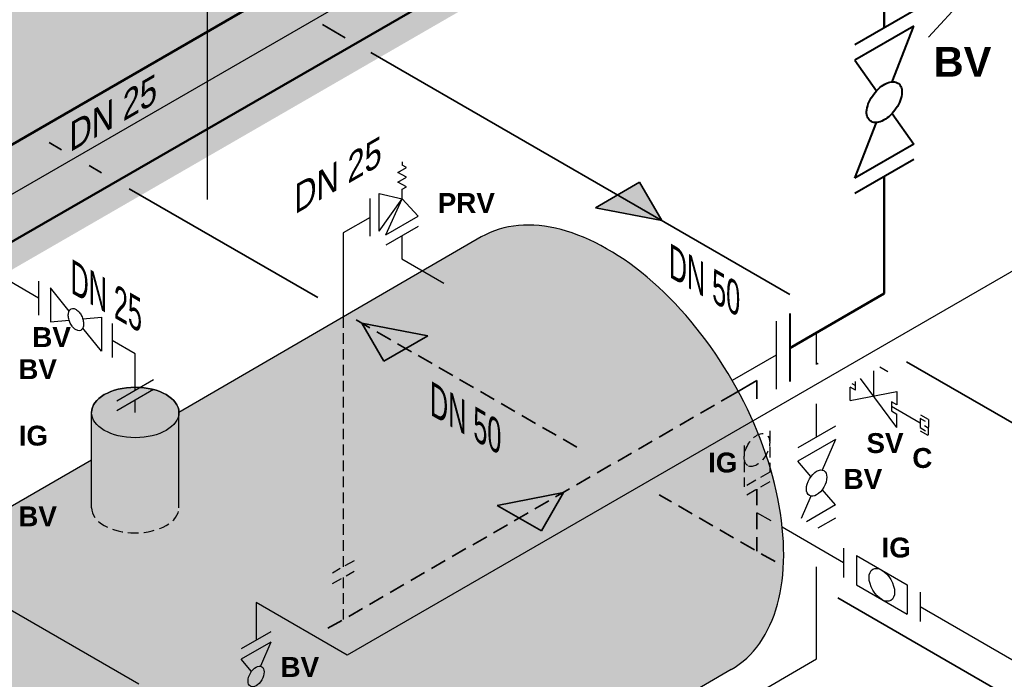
# Model space of a CAD drawing. Header units: millimetres. Extents: x 244 to 2461, y -1517 to 72.
# Tile 8 of 32: x 1105 to 1221, y -736 to -658. Entities that reach past the tile are written whole.
import ezdxf

# ---------------------------------------------------------------- set-up
doc = ezdxf.new("R2010")
doc.units = ezdxf.units.MM
doc.linetypes.add('VERDECKT2', pattern=[0.1875, 0.125, -0.0625])
for name, color, linetype, lineweight in [('Armatur-Entleerung', 7, 'Continuous', 30), ('Armaturen-Auslagerung', 7, 'Continuous', 40), ('Auslagerung', 1, 'Continuous', 50), ('Entleerung', 74, 'Continuous', 35), ('Text', 7, 'Continuous', 18), ('Text groß', 7, 'Continuous', 18)]:
    doc.layers.add(name, color=color, linetype=linetype, lineweight=lineweight)
for name, color, linetype in [('DN 025-', 8, 'Continuous'), ('effekte', 7, 'Continuous'), ('Filter', 8, 'Continuous'), ('Langsame Befüllung', 40, 'Continuous'), ('Probeentnahme', 1, 'Continuous')]:
    doc.layers.add(name, color=color, linetype=linetype)
doc.styles.add('isotext', font='arial.ttf', dxfattribs={"oblique": 30, "height": 3})

msp = doc.modelspace()

# ---------------------------------------------------------------- hatches: boundary and pattern name
at = {"layer": 'effekte'}
h = msp.add_hatch(color=9, dxfattribs=at)
h.set_gradient(color1=(201, 200, 192), color2=(242, 242, 242), rotation=330, tint=1, name='CURVED')
edge = h.paths.add_edge_path()
edge.add_line((1325.887143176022, -559.4083847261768), (1325.887143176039, -439.6687545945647))
edge.add_line((1325.887143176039, -439.6687545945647), (1172.325638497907, -528.3275306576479))
edge.add_line((1172.325638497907, -528.3275306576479), (1172.325638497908, -611.55436336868))
edge.add_line((1172.325638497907, -611.5543633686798), (1136.507619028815, -632.2339065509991))
edge.add_ellipse((1133.076044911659, -634.2151267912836), major_axis=(2.433893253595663, 4.215626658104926), ratio=0.5738536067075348, start_angle=134.8259713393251, end_angle=314.82597133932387, ccw=False)
edge.add_line((1129.647059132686, -636.2186531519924), (1129.626447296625, -636.2067529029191))
edge.add_line((1129.626447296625, -636.2067529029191), (1083.427947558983, -662.8794691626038))
edge.add_ellipse((1079.996373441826, -664.8606894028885), major_axis=(2.433893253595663, 4.215626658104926), ratio=0.5738536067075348, start_angle=134.8259713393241, end_angle=314.8259713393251, ccw=False)
edge.add_line((1076.567387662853, -666.8642157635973), (1076.546775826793, -666.852315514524))
edge.add_line((1076.546775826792, -666.852315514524), (1026.739514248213, -695.608551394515))
edge.add_line((1026.739514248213, -695.608551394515), (1026.739514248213, -612.3817186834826))
edge.add_line((1026.739514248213, -612.3817186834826), (805.312366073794, -740.2227422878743))
edge.add_line((805.312366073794, -740.2227422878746), (909.0099276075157, -800.0925573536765))
edge.add_line((909.0099276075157, -800.0925573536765), (1325.887143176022, -559.4083847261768))
h = msp.add_hatch(color=253, dxfattribs=at)
h.set_gradient(color1=(156, 156, 156), rotation=29.999999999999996, tint=1, name='CURVED')
edge = h.paths.add_edge_path()
edge.add_ellipse((1173.891039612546, -709.1465068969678), major_axis=(-14.69693845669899, 25.45584412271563), ratio=0.5826532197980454, start_angle=179.9993934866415, end_angle=360)
edge.add_line((1159.19410115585, -683.690662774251), (1123.612271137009, -704.3427782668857))
edge.add_line((1123.612271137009, -704.342778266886), (1123.612271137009, -715.934339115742))
edge.add_ellipse((1118.468342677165, -715.5443690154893), major_axis=(5.143928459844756, -5.198654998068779e-15), ratio=0.5754303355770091, start_angle=180, end_angle=360, ccw=False)
edge.add_line((1113.324414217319, -715.5443690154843), (1113.32441421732, -709.9435736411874))
edge.add_line((1113.32441421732, -709.9435736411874), (1070.919163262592, -734.4262566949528))
edge.add_ellipse((1081.892769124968, -762.2617331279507), major_axis=(-15.3229741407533, 26.54016973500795), ratio=0.5542783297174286, start_angle=196.4344612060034, end_angle=344.9374247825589, ccw=False)
edge.add_line((1100.751618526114, -785.3146968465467), (1188.587821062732, -734.6024416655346))
h = msp.add_hatch(color=253, dxfattribs=at)
h.set_gradient(color1=(156, 156, 156), rotation=29.999999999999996, tint=1, name='CURVED')
edge = h.paths.add_edge_path()
edge.add_ellipse((1118.468342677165, -704.3427782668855), major_axis=(-5.143928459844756, 0), ratio=0.5773502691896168, start_angle=0, end_angle=180, ccw=False)
edge.add_line((1113.324414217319, -704.3427782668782), (1113.324414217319, -715.5443690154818))
edge.add_ellipse((1118.468342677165, -715.5443690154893), major_axis=(5.143928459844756, -5.198654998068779e-15), ratio=0.5754303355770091, start_angle=180, end_angle=360)
edge.add_line((1123.612271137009, -715.5443690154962), (1123.612271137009, -704.3427782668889))
edge = h.paths.add_edge_path()
edge.add_ellipse((1118.468342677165, -704.3427782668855), major_axis=(-5.143928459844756, 0), ratio=0.5773502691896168, start_angle=0, end_angle=360)
at = {"layer": 'Entleerung'}
h = msp.add_hatch(color=74, dxfattribs=at)
h.paths.add_polyline_path([(1180.423460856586, -681.7456807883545), (1172.629234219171, -680.2456831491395), (1175.227310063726, -678.7456825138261)])
h.paths.add_polyline_path([(1180.423463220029, -681.7456812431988), (1180.423460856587, -681.7456807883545), (1175.227310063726, -678.7456825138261), (1177.825385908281, -677.2456818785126)])
h = msp.add_hatch(color=74, dxfattribs=at)
h.paths.add_polyline_path([(1145.122644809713, -693.8142144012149), (1152.916871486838, -695.314211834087), (1150.318795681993, -696.8142125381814)])
h.paths.add_polyline_path([(1145.122642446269, -693.8142139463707), (1145.122644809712, -693.8142144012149), (1150.318795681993, -696.8142125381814), (1147.72071987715, -698.3142132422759)])
h = msp.add_hatch(color=74, dxfattribs=at)
h.paths.add_polyline_path([(1168.858485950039, -713.7415014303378), (1161.070861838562, -715.2754090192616), (1163.675441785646, -716.7640873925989)])
h.paths.add_polyline_path([(1168.85848831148, -713.7415009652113), (1168.85848595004, -713.7415014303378), (1163.675441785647, -716.7640873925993), (1166.280021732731, -718.252765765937)])

# ---------------------------------------------------------------- linework, layer by layer
at = {"layer": 'Armatur-Entleerung', "linetype": 'VERDECKT2', "ltscale": 10}
for p, q in [((1193.126611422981, -706.5066897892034), (1193.126611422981, -711.3550502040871)), ((1190.1266619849, -708.238872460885), (1190.126661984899, -713.0870718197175)), ((1193.126611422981, -711.3550502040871), (1190.126661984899, -713.087071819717)), ((1193.126630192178, -712.5025857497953), (1190.126680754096, -714.2346073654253))]:
    msp.add_line(p, q, dxfattribs=at)
msp.add_ellipse((1191.62663670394, -708.7570177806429), major_axis=(-1.060642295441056, -1.837086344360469), ratio=0.5773502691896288, dxfattribs=at)
at = {"layer": 'Armaturen-Auslagerung'}
for p, q in [((1210.077855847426, -657.0648684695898), (1203.14965261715, -661.0648684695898)), ((1210.077862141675, -658.8962293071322), (1203.1496589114, -662.8962293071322)), ((1207.543091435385, -665.4294422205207), (1210.077862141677, -658.8962293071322)), ((1203.149658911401, -662.8962293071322), (1205.682914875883, -666.5024556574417)), ((1207.542011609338, -669.1471873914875), (1210.077824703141, -672.7525773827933)), ((1203.149621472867, -676.7525773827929), (1205.682869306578, -670.2208837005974)), ((1210.077824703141, -672.7525773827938), (1203.149621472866, -676.7525773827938)), ((1210.077830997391, -674.5839382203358), (1203.149627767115, -678.5839382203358)), ((1195.479414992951, -692.6825644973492), (1195.479414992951, -700.6825644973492)), ((1195.479414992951, -692.6825644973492), (1195.479414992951, -700.6825644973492))]:
    msp.add_line(p, q, dxfattribs=at)
msp.add_lwpolyline([(1208.27302990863, -665.6168123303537, -0.1593), (1208.624790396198, -666.1446036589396, -0.1064), (1208.669957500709, -666.9281267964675, -0.0713), (1208.402002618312, -667.8482709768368, -0.0576), (1207.861499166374, -668.7649710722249, -0.0576), (1207.13070073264, -669.538577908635, -0.0713), (1206.320917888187, -670.0512262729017, -0.1064), (1205.555550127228, -670.225111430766, -0.1593), (1204.951075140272, -670.033624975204, -0.1593), (1204.599314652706, -669.5058336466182, -0.1064), (1204.554147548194, -668.7223105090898, -0.0713), (1204.822102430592, -667.8021663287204, -0.0576), (1205.36260588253, -666.8854662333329, -0.0576), (1206.093404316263, -666.1118593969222, -0.0713), (1206.903187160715, -665.5992110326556, -0.1064), (1207.668554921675, -665.4253258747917, -0.1593)], format="xyb", close=True, dxfattribs=at)
at = {"layer": 'Auslagerung'}
for p, q in [((991.4916038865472, -737.7422149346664), (1204.50680244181, -614.7578343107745)), ((1206.613754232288, -659.0648684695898), (1206.613494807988, -630.1830113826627)), ((1090.642675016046, -691.9328213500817), (1181.04407999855, -639.7395264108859)), ((1206.613698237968, -690.3380080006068), (1206.613698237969, -676.5839562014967)), ((1206.613698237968, -690.3380080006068), (1195.479414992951, -696.766389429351))]:
    msp.add_line(p, q, dxfattribs=at)
at = {"layer": 'DN 025-', "color": 74}
for p, q in [((936.9929989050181, -775.048991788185), (1208.639463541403, -618.2138323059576)), ((1193.28852726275, -717.0944523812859), (1191.626655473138, -716.1349702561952)), ((1201.821628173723, -722.0210404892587), (1194.60549005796, -717.8548012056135)), ((1226.797149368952, -736.4406643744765), (1210.821476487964, -727.2171053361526))]:
    msp.add_line(p, q, dxfattribs=at)
at = {"layer": 'DN 025-'}
msp.add_line((1126.973666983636, -679.2834022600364), (1126.973666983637, -650.0099671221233), dxfattribs=at)
at = {"layer": 'DN 025-', "lineweight": -3}
for p, q in [((1149.873465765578, -674.8297045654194), (1149.872742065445, -675.2433508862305)), ((1150.389340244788, -675.5127223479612), (1149.872742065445, -675.2433508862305)), ((1149.354160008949, -676.1079069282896), (1150.389340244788, -675.5127223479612)), ((1150.387356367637, -676.6466498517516), (1149.354160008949, -676.10790692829)), ((1149.352176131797, -677.2418344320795), (1150.387356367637, -676.6466498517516)), ((1150.385372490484, -677.780577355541), (1149.352176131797, -677.2418344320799)), ((1147.158257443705, -682.9855705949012), (1147.158257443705, -678.5661233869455)), ((1147.158257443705, -678.5661233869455), (1149.865834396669, -679.1879737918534)), ((1149.865840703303, -679.1879723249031), (1149.867782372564, -678.0781696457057)), ((1149.867782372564, -678.0781696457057), (1150.385372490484, -677.780577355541)), ((1146.094257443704, -683.596016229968), (1146.094257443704, -679.1765690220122)), ((1147.158257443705, -682.9855705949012), (1149.865834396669, -679.1879737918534)), ((1147.942613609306, -683.4369587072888), (1149.865837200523, -679.18796759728)), ((1151.77801781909, -681.2317907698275), (1149.865834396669, -679.1879737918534)), ((1147.942613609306, -683.4369587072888), (1151.77801781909, -681.2317907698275)), ((1151.775861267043, -682.4603574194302), (1147.940457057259, -684.6655253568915)), ((1107.098611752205, -688.8716198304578), (1107.098611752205, -692.8716198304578)), ((1110.685364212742, -692.4068237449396), (1108.490092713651, -689.6759326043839)), ((1108.490092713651, -689.6759326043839), (1108.490092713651, -693.6759326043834)), ((1108.490092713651, -693.6759326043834), (1110.684948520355, -693.4805571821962)), ((1112.294925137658, -693.3367276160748), (1114.490058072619, -693.14003583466)), ((1114.490058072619, -693.14003583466), (1114.490058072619, -697.1400358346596)), ((1115.75422735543, -693.868941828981), (1115.75422735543, -697.868941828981)), ((1114.490058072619, -697.1400358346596), (1112.295063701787, -694.4101839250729)), ((1120.633406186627, -700.4898115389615), (1116.303279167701, -702.9898115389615)), ((1200.869276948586, -705.9540137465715), (1196.428148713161, -708.5149227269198)), ((1200.869276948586, -707.5148399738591), (1196.428148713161, -710.0757489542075)), ((1200.869276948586, -707.5148399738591), (1199.313677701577, -711.1103824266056)), ((1197.984094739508, -711.8776677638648), (1196.428148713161, -710.0757489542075)), ((1200.869276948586, -715.2189559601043), (1199.313330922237, -713.4170371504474)), ((1197.983747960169, -714.1843224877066), (1196.83738127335, -716.8339831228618)), ((1200.869276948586, -715.2189559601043), (1197.452557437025, -717.189155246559)), ((1200.869276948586, -716.7797821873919), (1198.805110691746, -717.9700522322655)), ((1201.821628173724, -720.2890188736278), (1201.821628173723, -723.7530621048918)), ((1203.321602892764, -721.155029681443), (1209.321501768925, -724.6190729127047)), ((1203.321602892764, -721.155029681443), (1203.321602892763, -724.619072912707)), ((1203.321602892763, -724.619072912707), (1209.321501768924, -728.0831161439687)), ((1209.321501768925, -724.6190729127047), (1209.321501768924, -728.0831161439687)), ((1210.821476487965, -725.4850837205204), (1210.821476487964, -728.9491269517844))]:
    msp.add_line(p, q, dxfattribs=at)
at = {"layer": 'DN 025-', "color": 7, "lineweight": -3}
for p, q in [((1149.858159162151, -683.5629413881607), (1149.853399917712, -686.2752136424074)), ((1149.853399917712, -686.2752136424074), (1154.766731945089, -689.1231261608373)), ((1198.649221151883, -698.6990035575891), (1198.649221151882, -694.8531576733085)), ((1198.649221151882, -707.2341751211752), (1198.649221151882, -703.3179130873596)), ((1198.649005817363, -733.3449504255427), (1198.6487979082, -722.4986071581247)), ((1162.08812180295, -754.4743318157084), (1198.649005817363, -733.3449504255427))]:
    msp.add_line(p, q, dxfattribs=at)
at = {"layer": 'DN 025-', "color": 32}
for p, q in [((1107.098611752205, -690.8713249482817), (1102.506906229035, -688.2203025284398)), ((1118.468342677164, -697.4356421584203), (1115.75422735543, -695.868941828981)), ((1118.468342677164, -701.7398115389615), (1118.468342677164, -697.4356421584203))]:
    msp.add_line(p, q, dxfattribs=at)
at = {"layer": 'DN 025-', "linetype": 'Continuous', "lineweight": -3}
msp.add_line((1198.649221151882, -698.5093063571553), (1198.813057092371, -698.6044040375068), dxfattribs=at)
at = {"layer": 'DN 025-', "linetype": 'VERDECKT2', "lineweight": -3, "ltscale": 10}
for p, q in [((1144.21706998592, -721.7786239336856), (1141.662648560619, -723.2535792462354)), ((1141.66268372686, -724.4821935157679), (1144.217105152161, -723.0072382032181))]:
    msp.add_line(p, q, dxfattribs=at)
at = {"layer": 'DN 025-', "color": 7, "linetype": 'VERDECKT2', "lineweight": -3, "ltscale": 10}
msp.add_line((1142.93989443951, -723.7447158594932), (1142.93989443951, -728.7044541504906), dxfattribs=at)
at = {"layer": 'DN 025-', "color": 7, "lineweight": -3, "flags": 128}
msp.add_lwpolyline([(1146.094257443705, -681.3862926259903), (1142.939667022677, -683.214594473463), (1142.939735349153, -693.1248891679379)], dxfattribs=at)
at = {"layer": 'DN 025-', "lineweight": -3}
msp.add_lwpolyline([(1110.948982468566, -692.1375936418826, -0.1593), (1111.265462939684, -692.1172247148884, -0.1064), (1111.616030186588, -692.2935475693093, -0.0713), (1111.94747558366, -692.6396114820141, -0.0576), (1112.209292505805, -693.1028313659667, -0.0576), (1112.361574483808, -693.6126780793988, -0.0713), (1112.381112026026, -694.0914864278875, -0.1064), (1112.265064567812, -694.466371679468, -0.1593), (1112.031029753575, -694.6802454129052, -0.1593), (1111.714549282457, -694.7006143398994, -0.1064), (1111.363982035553, -694.5242914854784, -0.0713), (1111.03253663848, -694.1782275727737, -0.0576), (1110.770719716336, -693.7150076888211, -0.0576), (1110.618437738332, -693.2051609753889, -0.0713), (1110.598900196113, -692.7263526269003, -0.1064), (1110.714947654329, -692.3514673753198, -0.1593)], format="xyb", close=True, dxfattribs=at)
at = {"layer": 'DN 025-', "color": 7, "linetype": 'VERDECKT2', "lineweight": -3, "ltscale": 10, "flags": 128}
msp.add_lwpolyline([(1142.939735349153, -693.1248891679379), (1142.939937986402, -722.5160561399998)], dxfattribs=at)
at = {"layer": 'DN 025-', "lineweight": -3}
for centre, major_axis, ratio in [((1198.648712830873, -712.6473524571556), (-0.8482498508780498, -1.469371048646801), 0.5773815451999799), ((1206.321552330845, -724.6190729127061), (1.060642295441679, -1.83708634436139), 0.5773502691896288)]:
    msp.add_ellipse(centre, major_axis=major_axis, ratio=ratio, dxfattribs=at)
at = {"layer": 'Entleerung', "color": 74}
for p, q in [((1143.168899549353, -660.2367505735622), (1140.486720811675, -658.6881939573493)), ((1195.479414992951, -690.43824074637), (1146.191485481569, -661.9818413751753)), ((1109.807595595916, -673.4250604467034), (1108.355633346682, -672.5867696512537)), ((1114.494946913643, -676.1313039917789), (1113.042984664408, -675.2930131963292)), ((1172.629234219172, -680.2456831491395), (1177.825385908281, -677.2456818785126)), ((1180.42346322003, -681.7456812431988), (1177.825385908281, -677.2456818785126)), ((1139.939719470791, -690.8218502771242), (1117.752978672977, -678.0123295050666)), ((1172.629234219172, -680.2456831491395), (1180.42346322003, -681.7456812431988)), ((1152.916871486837, -695.314211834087), (1145.122642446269, -693.8142139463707)), ((1145.122642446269, -693.8142139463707), (1147.72071987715, -698.3142132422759)), ((1152.916871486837, -695.314211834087), (1147.72071987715, -698.3142132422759)), ((1251.027665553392, -722.5090381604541), (1209.217973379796, -698.3702011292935)), ((1161.070861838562, -715.2754090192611), (1168.858488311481, -713.7415009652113)), ((1168.858488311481, -713.7415009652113), (1166.280021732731, -718.252765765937)), ((1161.070861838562, -715.2754090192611), (1166.280021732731, -718.252765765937)), ((1219.665487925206, -736.8515441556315), (1201.141522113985, -726.1567275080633))]:
    msp.add_line(p, q, dxfattribs=at)
at = {"layer": 'Entleerung', "color": 74, "linetype": 'VERDECKT2', "ltscale": 15}
for p, q in [((1170.447065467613, -708.4352747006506), (1144.431590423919, -693.4152331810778)), ((1189.050086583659, -702.0817434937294), (1140.749376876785, -729.9691965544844)), ((1191.626655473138, -713.3685965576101), (1191.626655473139, -720.6633166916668)), ((1193.755515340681, -721.8924145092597), (1180.117239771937, -714.0183524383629))]:
    msp.add_line(p, q, dxfattribs=at)
at = {"layer": 'Entleerung'}
for q in [(1189.050086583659, -702.0817434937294), (1191.626624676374, -702.7538785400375)]:
    msp.add_line((1191.626630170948, -700.5941206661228), q, dxfattribs=at)
at = {"layer": 'Filter'}
for p, q in [((1159.194101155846, -683.6906627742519), (1123.612271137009, -704.3427782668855)), ((1193.893406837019, -693.5982394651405), (1193.893406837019, -701.5982394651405)), ((1193.893406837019, -693.5982394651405), (1193.893406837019, -701.5982394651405)), ((1193.893406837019, -697.5982394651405), (1188.723014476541, -700.5833668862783)), ((1193.893406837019, -697.5982394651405), (1188.723014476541, -700.5833668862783)), ((1120.633406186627, -701.6462329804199), (1116.303279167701, -704.1462329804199)), ((1118.468342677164, -704.3427782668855), (1118.468342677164, -702.8962329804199)), ((1113.324414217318, -715.5443690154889), (1113.324414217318, -704.3427782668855)), ((1123.612271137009, -715.5443690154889), (1123.612271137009, -704.3427782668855)), ((1113.324414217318, -709.9435736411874), (1070.919163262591, -734.4262566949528)), ((1188.587822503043, -734.6024408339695), (1100.751618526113, -785.3146968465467))]:
    msp.add_line(p, q, dxfattribs=at)
for centre, major_axis, ratio, start_param, end_param in [((1173.891039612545, -709.1465068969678), (-14.69693845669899, 25.45584412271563), 0.5826532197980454, 3.14158206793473, 6.283185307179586), ((1173.891039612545, -709.1465068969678), (-14.69693845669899, 25.45584412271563), 0.5826532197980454, 3.14158206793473, 6.283185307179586), ((1118.468342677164, -704.3427782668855), (5.143928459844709, -4.91310960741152e-15), 0.5773502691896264, 0, 3.141592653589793)]:
    msp.add_ellipse(centre, major_axis=major_axis, ratio=ratio, start_param=start_param, end_param=end_param, dxfattribs=at)
msp.add_ellipse((1118.468342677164, -704.3427782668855), major_axis=(-5.143928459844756, 0), ratio=0.5773502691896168, dxfattribs=at)
at = {"layer": 'Filter', "linetype": 'VERDECKT2', "ltscale": 10}
msp.add_ellipse((1118.468342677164, -715.5443690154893), major_axis=(5.143928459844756, -5.198654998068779e-15), ratio=0.5754303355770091, start_param=3.141592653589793, end_param=6.283185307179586, dxfattribs=at)
at = {"layer": 'Langsame Befüllung'}
for p, q in [((1228.921164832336, -683.52931830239), (1143.420446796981, -732.8977710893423)), ((1118.911567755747, -736.321032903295), (1090.642675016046, -719.9982859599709)), ((1132.685145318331, -726.6990985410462), (1132.685145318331, -731.1475322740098)), ((1143.420446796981, -732.8977710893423), (1132.685145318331, -726.6990985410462))]:
    msp.add_line(p, q, dxfattribs=at)
at = {"layer": 'Langsame Befüllung', "color": 8}
for p, q in [((1134.432116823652, -730.1401677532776), (1130.93737381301, -732.1553581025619)), ((1134.432116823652, -731.3683886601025), (1130.93737381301, -733.3835790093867)), ((1134.432116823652, -731.3683886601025), (1133.208009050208, -734.1977365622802)), ((1132.161754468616, -734.8015167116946), (1130.93737381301, -733.3835790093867))]:
    msp.add_line(p, q, dxfattribs=at)
msp.add_ellipse((1132.684745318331, -735.4071849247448), major_axis=(-0.6674914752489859, -1.156254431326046), ratio=0.5773815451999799, dxfattribs=at)
at = {"layer": 'Probeentnahme', "linetype": 'Continuous'}
for p, q in [((1205.349096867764, -699.4493783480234), (1205.340847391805, -702.3988515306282)), ((1207.040649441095, -699.5605603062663), (1206.101599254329, -699.0148804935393)), ((1202.802274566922, -700.9199236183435), (1203.213244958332, -701.1584691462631)), ((1203.214014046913, -701.7050494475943), (1203.216879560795, -700.6805290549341)), ((1208.083668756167, -706.1153431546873), (1203.81698003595, -700.3340286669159)), ((1202.586170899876, -702.9209783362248), (1202.590585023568, -701.3427763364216)), ((1202.586170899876, -702.9209783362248), (1208.095523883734, -701.8767247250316)), ((1203.214014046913, -701.7050494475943), (1202.590585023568, -701.3427763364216)), ((1208.095523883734, -701.8767247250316), (1208.091147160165, -703.4415548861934)), ((1207.448839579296, -703.0683114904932), (1207.445774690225, -704.164115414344)), ((1208.091147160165, -703.4415548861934), (1207.448839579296, -703.0683114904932)), ((1207.445774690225, -704.164115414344), (1208.088082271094, -704.5373588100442)), ((1207.447314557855, -703.6135594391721), (1210.825551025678, -705.5766445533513)), ((1208.083668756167, -706.1153431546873), (1208.088082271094, -704.5373588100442)), ((1210.827076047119, -705.0313966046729), (1210.824011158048, -706.1272005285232)), ((1211.469383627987, -705.4046400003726), (1210.827076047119, -705.0313966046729)), ((1211.79550535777, -705.1664855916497), (1210.899195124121, -704.645641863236)), ((1211.79550535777, -705.1664855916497), (1211.790317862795, -707.0211945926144)), ((1210.824011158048, -706.1272005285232), (1211.466318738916, -706.500443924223)), ((1211.761381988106, -707.0645353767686), (1210.885548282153, -706.5555905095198)), ((1211.355740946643, -705.8847366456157), (1211.792786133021, -706.1387025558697))]:
    msp.add_line(p, q, dxfattribs=at)
at = {"layer": 'Text'}
msp.add_line((1211.807087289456, -660.1807185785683), (1218.610547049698, -652.7284501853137), dxfattribs=at)

# ---------------------------------------------------------------- texts
at = {"layer": 'Text', "width": 5.46291058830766, "attachment_point": 1}
for s, insert, char_height in [('{\\fArial|b1|i0|c0|p34;BV}', (1212.420475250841, -661.3280971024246), 3.5), ('{\\fArial|b1|i0|c0|p34;PRV}', (1154.063008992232, -678.5146415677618), 2.34180516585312), ('{\\fArial|b1|i0|c0|p34;BV}', (1106.355635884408, -694.3006376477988), 2.34180516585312), ('{\\fArial|b1|i0|c0|p34;BV}', (1104.710954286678, -698.0765321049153), 2.34180516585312), ('{\\fArial|b1|i0|c0|p34;IG}', (1104.749969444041, -705.8930219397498), 2.34180516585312), ('{\\fArial|b1|i0|c0|p34;SV}', (1204.510631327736, -706.7681783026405), 2.34180516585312), ('{\\fArial|b1|i0|c0|p34;IG}', (1185.871846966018, -709.0557067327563), 2.34180516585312), ('{\\fArial|b1|i0|c0|p34;C}', (1209.906652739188, -708.5236412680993), 2.34180516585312), ('{\\fArial|b1|i0|c0|p34;BV}', (1201.822490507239, -710.993808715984), 2.34180516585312), ('{\\fArial|b1|i0|c0|p34;BV}', (1104.710954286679, -715.3967050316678), 2.34180516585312), ('{\\fArial|b1|i0|c0|p34;IG}', (1206.285895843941, -719.0625208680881), 2.34180516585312), ('{\\fArial|b1|i0|c0|p34;BV}', (1135.564893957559, -733.1212895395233), 2.34180516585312)]:
    msp.add_mtext(s, dxfattribs=dict(at, insert=insert, char_height=char_height))
at = {"layer": 'Text groß', "style": 'isotext', "oblique": 30}
for rotation, p in [(29.99999999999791, (1110.74170764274, -673.7556895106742)), (29.99999999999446, (1137.189099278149, -681.081367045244))]:
    msp.add_text('DN 25', height=3, rotation=rotation, dxfattribs=at).set_placement(p)
at = {"layer": 'Text groß', "char_height": 3.5, "attachment_point": 9, "rotation": 330}
for s, insert in [('\\W0.7;\\Q330;{\\fArial|b0|i0|c0|p34;DN 50}', (1189.626619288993, -693.2537291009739)), ('\\W0.7;\\Q330;{\\fArial|b0|i0|c0|p34;DN 25}', (1119.233917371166, -695.1117843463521)), ('\\W0.7;\\Q330;{\\fArial|b0|i0|c0|p34;DN 50}', (1161.524561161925, -709.4784659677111))]:
    msp.add_mtext(s, dxfattribs=dict(at, insert=insert))

doc.saveas('drawing.dxf')
